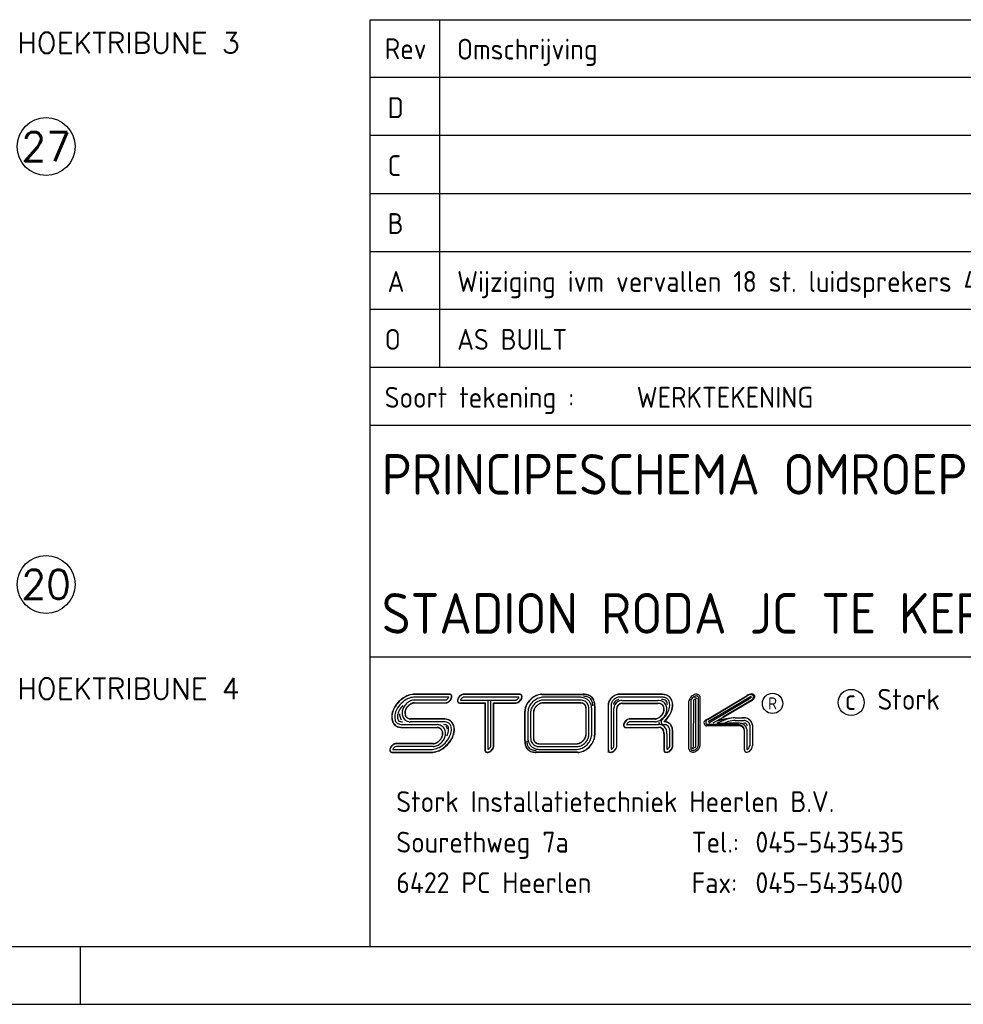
# Model space of a CAD drawing. Extents: x 0 to 1189, y 0 to 841.
# Tile 7 of 12: x 974 to 1055, y 0 to 85. Entities that reach past the tile are written whole.
import ezdxf
from ezdxf.enums import TextEntityAlignment as Align

# ---------------------------------------------------------------- set-up
doc = ezdxf.new("R2010")
doc.units = 0
doc.header["$LTSCALE"] = 25
doc.layers.get('0').update_dxf_attribs({"linetype": 'CONTINUOUS'})
for name, color, linetype in [('E--L$2A-_KADER', 7, 'CONTINUOUS'), ('E--L$4A-_STEMPEL', 3, 'CONTINUOUS'), ('E--L6412_OPROEP24V', 3, 'CONTINUOUS')]:
    doc.layers.add(name, color=color, linetype=linetype)
doc.styles.add('ISO', font='isocp.shx')
doc.styles.get("Standard").update_dxf_attribs({"font": 'isocp2.shx'})
doc.styles.add('VAR', font='ROMANS')

# ---------------------------------------------------------------- blocks, each defined once
blk = doc.blocks.new('STEMPEL')
at = {"layer": 'E--L$4A-_STEMPEL', "color": 3}
for p, q in [((-185, 85), (-5, 85)), ((-185, 5), (-185, 85)), ((-185, 55), (-5, 55)), ((-185, 30), (-5, 30)), ((-178.225, 26.511), (-181.149, 26.511)), ((-178.377, 26.75), (-181.144, 26.75)), ((-178.377, 26.767), (-181.14, 26.767)), ((-178.101, 26.767), (-178.377, 26.767)), ((-178.114, 26.75), (-178.377, 26.75)), ((-178.101, 26.767), (-178.088, 26.761)), ((-172.163, 26.511), (-176.931, 26.511)), ((-172.101, 26.767), (-176.921, 26.767)), ((-172.101, 26.75), (-176.921, 26.75)), ((-170.186, 26.764), (-166.614, 26.764)), ((-170.186, 26.747), (-166.614, 26.747)), ((-166.902, 26.505), (-170.071, 26.505)), ((-159.873, 26.767), (-163.547, 26.767)), ((-159.873, 26.767), (-163.547, 26.767)), ((-159.871, 26.75), (-163.547, 26.75)), ((-159.868, 26.511), (-163.547, 26.511)), ((-156.664, 22.376), (-156.663, 26.476)), ((-156.514, 22.366), (-156.513, 26.486)), ((-155.892, 24.627), (-152.475, 26.66)), ((-155.866, 24.601), (-152.464, 26.624)), ((-155.83, 24.404), (-152.179, 26.575)), ((-181.184, 26.274), (-178.471, 26.274)), ((-181.176, 26.035), (-178.445, 26.035)), ((-181.17, 26.018), (-178.431, 26.018)), ((-181.17, 26.018), (-178.431, 26.018)), ((-177.269, 26.024), (-175.079, 26.024)), ((-177.269, 26.007), (-175.096, 26.007)), ((-177.208, 26.263), (-174.594, 26.263)), ((-175.096, 26.007), (-175.096, 21.929)), ((-175.079, 26.024), (-175.079, 21.929)), ((-174.841, 26.263), (-174.841, 22.012)), ((-174.594, 22.283), (-174.594, 26.263)), ((-174.594, 26.263), (-172.44, 26.263)), ((-174.355, 26.024), (-172.449, 26.024)), ((-174.355, 22.306), (-174.355, 26.024)), ((-174.338, 26.007), (-172.449, 26.007)), ((-174.338, 22.306), (-174.338, 26.007)), ((-174.338, 22.306), (-174.338, 25.865)), ((-174.338, 22.306), (-174.338, 25.865)), ((-166.891, 26.011), (-170.069, 26.011)), ((-166.891, 26.011), (-170.069, 26.011)), ((-166.898, 26.266), (-170.068, 26.266)), ((-166.894, 26.028), (-170.068, 26.028)), ((-166.374, 23.332), (-166.374, 25.514)), ((-166.374, 23.332), (-166.374, 25.514)), ((-166.374, 23.332), (-166.374, 25.514)), ((-166.357, 23.333), (-166.357, 25.514)), ((-166.118, 23.334), (-166.118, 25.516)), ((-165.88, 23.334), (-165.88, 25.516)), ((-165.638, 25.755), (-165.638, 23.227)), ((-165.621, 25.755), (-165.621, 23.227)), ((-164.466, 25.839), (-164.466, 21.978)), ((-164.449, 25.84), (-164.449, 21.978)), ((-164.21, 25.842), (-164.21, 22.012)), ((-163.968, 22.261), (-163.968, 25.529)), ((-163.729, 22.235), (-163.729, 25.53)), ((-163.712, 22.233), (-163.712, 25.531)), ((-163.266, 25.967), (-160.171, 25.967)), ((-163.266, 25.967), (-160.171, 25.967)), ((-163.261, 25.984), (-160.176, 25.984)), ((-163.256, 26.223), (-160.182, 26.223)), ((-157.487, 22.031), (-157.487, 26.191)), ((-157.336, 26.178), (-157.337, 22.045)), ((-157.112, 26.213), (-157.113, 22.285)), ((-156.888, 22.268), (-156.887, 26.235)), ((-152.354, 26.31), (-155.788, 24.262)), ((-152.112, 26.235), (-154.555, 24.78)), ((-152.086, 26.208), (-154.493, 24.775)), ((-171.654, 22.764), (-171.654, 25.318)), ((-171.637, 22.764), (-171.637, 25.318)), ((-171.395, 25.15), (-171.395, 23.023)), ((-171.156, 25.153), (-171.156, 23.02)), ((-170.918, 25.157), (-170.918, 23.016)), ((-170.901, 25.16), (-170.901, 23.013)), ((-154.493, 24.775), (-154.759, 24.616)), ((-153.492, 24.724), (-152.726, 24.724)), ((-153.49, 24.731), (-152.899, 24.731)), ((-182.202, 24.144), (-179.198, 24.144)), ((-182.201, 23.905), (-179.209, 23.905)), ((-182.2, 23.888), (-179.217, 23.888)), ((-178.63, 24.386), (-181.547, 24.386)), ((-178.626, 24.624), (-181.538, 24.624)), ((-178.623, 24.641), (-181.53, 24.641)), ((-162.98, 23.909), (-160.12, 23.909)), ((-162.97, 23.892), (-160.116, 23.892)), ((-162.868, 24.148), (-160.124, 24.148)), ((-160.38, 24.39), (-162.576, 24.39)), ((-162.568, 24.646), (-162.56, 24.645)), ((-160.394, 24.628), (-162.565, 24.628)), ((-160.394, 24.645), (-162.56, 24.645)), ((-160.405, 24.645), (-162.56, 24.645)), ((-160.005, 24.271), (-160.126, 24.271)), ((-155.892, 24.627), (-156.062, 24.526)), ((-153.215, 24.151), (-155.964, 24.152)), ((-153.215, 24.03), (-155.964, 24.03)), ((-154.814, 24.626), (-155.423, 24.262)), ((-154.415, 24.521), (-155.086, 24.263)), ((-155.085, 24.262), (-154.825, 24.262)), ((-154.759, 24.616), (-155.02, 24.452)), ((-154.825, 24.262), (-154.062, 24.262)), ((-153.114, 24.262), (-154.062, 24.262)), ((-153.492, 24.499), (-152.735, 24.499)), ((-152.239, 24.085), (-152.239, 22.354)), ((-152.015, 24.105), (-152.015, 22.33)), ((-152.007, 24.117), (-152.007, 22.327)), ((-159.647, 23.382), (-159.647, 22.009)), ((-159.63, 23.372), (-159.63, 22.008)), ((-159.391, 23.36), (-159.391, 22.013)), ((-159.149, 22.315), (-159.149, 23.534)), ((-158.91, 22.336), (-158.91, 23.525)), ((-158.893, 22.337), (-158.893, 23.52)), ((-152.699, 21.983), (-152.699, 23.515)), ((-152.692, 21.972), (-152.691, 23.604)), ((-152.468, 22.001), (-152.467, 23.612)), ((-179.579, 22.501), (-182.83, 22.501)), ((-179.579, 22.501), (-182.83, 22.501)), ((-179.572, 22.484), (-182.819, 22.484)), ((-179.563, 22.246), (-182.796, 22.246)), ((-170.391, 22.499), (-167.24, 22.499)), ((-170.389, 22.482), (-167.245, 22.482)), ((-170.386, 22.243), (-167.252, 22.243)), ((-183.066, 21.765), (-179.723, 21.765)), ((-183.057, 21.748), (-179.724, 21.748)), ((-183.057, 21.748), (-179.724, 21.748)), ((-183.052, 22.003), (-179.72, 22.003)), ((-167.098, 21.762), (-170.688, 21.762)), ((-167.098, 21.745), (-170.688, 21.745)), ((-170.383, 22.004), (-167.258, 22.004)), ((-164.466, 21.978), (-164.466, 21.748)), ((-152.699, 21.983), (-152.699, 21.927))]:
    blk.add_line(p, q, dxfattribs=at)
at = {"layer": 'E--L$4A-_STEMPEL', "color": 2}
for p, q in [((-179.013, 85), (-179.013, 55)), ((-5, 80), (-185, 80)), ((-5, 75), (-185, 75)), ((-185, 70), (-5, 70)), ((-185, 65), (-5, 65)), ((-185, 60), (-5, 60)), ((-185, 50), (-5, 50))]:
    blk.add_line(p, q, dxfattribs=at)
blk.add_circle((-150.271, 25.977), 0.875, dxfattribs=at)
at = {"layer": 'E--L$4A-_STEMPEL', "color": 3}
blk.add_circle((-143.488, 26.06), 1.128, dxfattribs=at)
for centre, radius, start, end in [((-180.802, 24.424), 2.431, 118.6539, 135), ((-180.802, 24.424), 2.414, 118.6539, 135), ((-181.116, 24.999), 1.776, 99.69866, 118.6539), ((-181.116, 24.999), 1.759, 99.69866, 118.6539), ((-181.116, 24.999), 1.521, 99.69866, 118.6539), ((-181.198, 25.479), 1.288, 87.67122, 99.69866), ((-181.198, 25.479), 1.271, 87.52978, 99.69866), ((-181.198, 25.479), 1.033, 87.25914, 99.69866), ((-178.637, 26.69), 0.451, 298.6539, 315), ((-178.637, 26.69), 0.451, 315, 331.3461), ((-178.448, 26.587), 0.235, 331.3461, 341.20872), ((-178.637, 26.69), 0.69, 315, 331.3461), ((-178.637, 26.69), 0.707, 315, 331.3461), ((-178.637, 26.69), 0.707, 315, 331.3461), ((-178.171, 26.442), 0.313, 75.32703, 79.47301), ((-178.13, 26.601), 0.148, 45, 75.32703), ((-178.13, 26.601), 0.165, 45, 75.32703), ((-178.13, 26.601), 0.165, 45, 75.32703), ((-178.13, 26.601), 0.165, 45, 75.32703), ((-178.448, 26.587), 0.474, 331.3461, 350.30134), ((-178.13, 26.601), 0.148, 14.67297, 45), ((-178.448, 26.587), 0.491, 331.3461, 350.30134), ((-178.448, 26.587), 0.491, 331.3461, 350.30134), ((-178.13, 26.601), 0.165, 14.67297, 45), ((-178.289, 26.56), 0.313, 350.30134, 14.67297), ((-178.289, 26.56), 0.33, 350.30134, 14.67297), ((-176.984, 26.192), 0.491, 151.3461, 170.30134), ((-176.984, 26.192), 0.474, 151.3461, 170.30134), ((-176.794, 26.088), 0.707, 135, 151.3461), ((-176.794, 26.088), 0.69, 135, 151.3461), ((-176.794, 26.088), 0.707, 118.6539, 135), ((-176.794, 26.088), 0.69, 118.6539, 135), ((-176.794, 26.088), 0.451, 135, 151.3461), ((-176.898, 26.278), 0.491, 99.69866, 118.6539), ((-176.898, 26.278), 0.474, 99.69866, 118.6539), ((-176.794, 26.088), 0.451, 118.6539, 135), ((-176.898, 26.278), 0.235, 98.04844, 118.6539), ((-176.925, 26.437), 0.33, 89.53264, 99.69866), ((-176.925, 26.437), 0.313, 89.53264, 99.69866), ((-172.576, 26.685), 0.451, 298.6539, 315), ((-172.576, 26.685), 0.451, 315, 331.3461), ((-172.387, 26.582), 0.235, 331.3461, 342.53378), ((-172.111, 26.437), 0.33, 75.32703, 91.16503), ((-172.111, 26.437), 0.313, 75.32703, 91.16503), ((-172.576, 26.685), 0.69, 315, 331.3461), ((-172.069, 26.596), 0.148, 45, 75.32703), ((-172.069, 26.596), 0.165, 45, 75.32703), ((-172.387, 26.582), 0.474, 331.3461, 350.30134), ((-172.069, 26.596), 0.148, 14.67297, 45), ((-172.387, 26.582), 0.491, 331.3461, 350.30134), ((-172.069, 26.596), 0.165, 14.67297, 45), ((-172.228, 26.554), 0.313, 350.30134, 14.67297), ((-172.228, 26.554), 0.33, 350.30134, 14.67297), ((-169.903, 25.014), 1.817, 118.6539, 135), ((-169.903, 25.014), 1.8, 118.6539, 135), ((-169.939, 25.048), 1.485, 118.6539, 135), ((-170.142, 25.451), 1.318, 99.69866, 118.6539), ((-170.142, 25.451), 1.301, 99.69866, 118.6539), ((-170.042, 25.238), 1.269, 99.69866, 118.6539), ((-170.205, 25.817), 0.947, 89.02757, 99.69866), ((-170.205, 25.817), 0.93, 89.02757, 99.69866), ((-170.069, 25.397), 1.108, 90.06648, 99.69866), ((-166.87, 25.397), 1.108, 75.32703, 91.62801), ((-166.568, 25.455), 1.31, 75.32703, 91.81866), ((-166.568, 25.455), 1.293, 75.32703, 91.81866), ((-166.568, 25.455), 1.134, 75.32703, 91.81866), ((-166.829, 25.556), 0.944, 45, 75.32703), ((-166.439, 25.945), 0.627, 45, 75.32703), ((-166.439, 25.945), 0.786, 45, 75.32703), ((-166.439, 25.945), 0.804, 45, 75.32703), ((-166.439, 25.945), 0.627, 14.67297, 45), ((-166.439, 25.945), 0.786, 14.67297, 45), ((-166.439, 25.945), 0.804, 14.67297, 45), ((-163.346, 25.647), 1.164, 135, 151.3461), ((-163.346, 25.647), 1.147, 135, 151.3461), ((-163.346, 25.647), 1.164, 118.6539, 135), ((-163.346, 25.647), 1.147, 118.6539, 135), ((-163.346, 25.647), 0.908, 118.6539, 135), ((-163.505, 25.939), 0.832, 99.69866, 118.6539), ((-163.505, 25.939), 0.832, 99.69866, 118.6539), ((-163.505, 25.939), 0.832, 99.69866, 118.6539), ((-163.505, 25.939), 0.815, 99.69866, 118.6539), ((-163.505, 25.939), 0.576, 99.69866, 118.6539), ((-163.547, 26.183), 0.584, 89.99579, 99.69866), ((-163.547, 26.183), 0.567, 89.99579, 99.69866), ((-163.547, 26.183), 0.328, 89.99579, 99.69866), ((-159.842, 25.457), 1.293, 75.32703, 91.29914), ((-159.842, 25.457), 1.31, 75.32703, 91.2259), ((-159.842, 25.457), 1.054, 75.32703, 91.43868), ((-159.713, 25.947), 0.548, 45, 75.32703), ((-159.713, 25.947), 0.786, 45, 75.32703), ((-159.713, 25.947), 0.804, 45, 75.32703), ((-159.713, 25.947), 0.786, 14.67297, 45), ((-159.713, 25.947), 0.804, 14.67297, 45), ((-156.899, 26.093), 0.595, 151.33037, 170.28561), ((-156.721, 25.995), 0.798, 134.98427, 151.33037), ((-156.721, 25.995), 0.649, 134.98427, 151.33037), ((-156.721, 25.995), 0.798, 118.63817, 134.98427), ((-156.721, 25.995), 0.649, 118.63817, 134.98427), ((-156.818, 26.174), 0.595, 99.68293, 118.63817), ((-156.818, 26.174), 0.446, 99.68293, 118.63817), ((-156.999, 26.213), 0.263, 28.08448, 88.08648), ((-156.843, 26.323), 0.444, 75.3113, 99.68293), ((-156.843, 26.323), 0.294, 75.3113, 99.68293), ((-156.804, 26.473), 0.139, 44.98427, 75.3113), ((-156.804, 26.473), 0.289, 44.98427, 75.3113), ((-156.804, 26.473), 0.139, 14.65724, 44.98427), ((-156.954, 26.433), 0.294, 8.35323, 14.65724), ((-156.804, 26.473), 0.289, 14.65724, 44.98427), ((-156.954, 26.433), 0.444, 6.796, 14.65724), ((-151.993, 25.896), 0.903, 95.88102, 122.26119), ((-151.252, 24.307), 2.615, 111.81993, 117.61738), ((-153.598, 28.051), 2.135, 306.8654, 314.46239), ((-152.129, 26.505), 0.249, 16.457, 112.4088), ((-152.152, 26.534), 0.0494, 351.7652, 124.07168), ((-152.052, 26.547), 0.249, 354.33678, 97.85954), ((-152.417, 26.788), 0.668, 299.7592, 336.80044), ((-152.508, 26.748), 0.649, 314.98427, 331.33037), ((-152.33, 26.651), 0.446, 331.33037, 350.28561), ((-181.377, 24.738), 1.776, 151.3461, 170.30134), ((-181.377, 24.738), 1.759, 151.3461, 170.30134), ((-180.802, 24.424), 2.431, 135, 151.3461), ((-180.802, 24.424), 2.414, 135, 151.3461), ((-180.802, 24.424), 2.176, 135, 151.3461), ((-180.802, 24.424), 1.937, 135, 151.3461), ((-180.802, 24.424), 2.176, 118.6539, 135), ((-181.191, 25.125), 1.063, 151.3461, 170.30134), ((-180.991, 25.016), 1.29, 135, 151.3461), ((-181.191, 25.125), 0.824, 151.3461, 170.30134), ((-181.191, 25.125), 0.807, 151.3461, 170.30134), ((-180.991, 25.016), 1.051, 135, 151.3461), ((-180.991, 25.016), 1.29, 118.6539, 135), ((-180.991, 25.016), 1.034, 135, 151.3461), ((-180.991, 25.016), 1.051, 118.6539, 135), ((-180.991, 25.016), 1.034, 118.6539, 135), ((-181.1, 25.215), 1.063, 99.69866, 118.6539), ((-181.1, 25.215), 0.824, 99.69866, 118.6539), ((-181.1, 25.215), 0.807, 99.69866, 118.6539), ((-181.129, 25.382), 0.894, 93.55078, 99.69866), ((-181.129, 25.382), 0.655, 94.14769, 99.69866), ((-181.129, 25.382), 0.638, 94.7671, 99.69866), ((-178.534, 26.501), 0.235, 285.40422, 298.6539), ((-178.534, 26.501), 0.491, 279.69866, 298.6539), ((-178.534, 26.501), 0.474, 280.83536, 298.6539), ((-178.637, 26.69), 0.69, 298.6539, 315), ((-178.637, 26.69), 0.707, 298.6539, 315), ((-178.637, 26.69), 0.707, 298.6539, 315), ((-177.143, 26.219), 0.33, 170.30134, 194.67297), ((-177.302, 26.178), 0.165, 194.67297, 225), ((-177.143, 26.219), 0.313, 170.30134, 194.67297), ((-177.302, 26.178), 0.148, 194.67297, 225), ((-177.302, 26.178), 0.165, 225, 255.32703), ((-177.302, 26.178), 0.148, 225, 255.32703), ((-177.26, 26.337), 0.33, 255.32703, 268.87084), ((-177.26, 26.337), 0.313, 255.32703, 268.87084), ((-176.984, 26.192), 0.235, 151.3461, 162.53529), ((-172.446, 26.337), 0.313, 269.63102, 279.69866), ((-172.446, 26.337), 0.33, 269.63102, 279.69866), ((-172.473, 26.496), 0.235, 278.03814, 298.6539), ((-172.473, 26.496), 0.474, 279.69866, 298.6539), ((-172.473, 26.496), 0.491, 279.69866, 298.6539), ((-172.473, 26.496), 0.491, 279.69866, 298.6539), ((-172.576, 26.685), 0.69, 298.6539, 315), ((-172.576, 26.685), 0.707, 298.6539, 315), ((-172.576, 26.685), 0.707, 315, 331.3461), ((-170.341, 25.253), 1.318, 151.3461, 170.30134), ((-170.341, 25.253), 1.301, 151.3461, 170.30134), ((-169.903, 25.014), 1.817, 135, 151.3461), ((-169.903, 25.014), 1.8, 135, 151.3461), ((-170.128, 25.152), 1.269, 151.3461, 170.30134), ((-169.939, 25.048), 1.485, 135, 151.3461), ((-170.128, 25.152), 1.031, 151.3461, 170.30134), ((-169.939, 25.048), 1.247, 135, 151.3461), ((-170.128, 25.152), 0.792, 151.3461, 170.30134), ((-170.128, 25.152), 0.775, 151.3461, 170.30134), ((-169.939, 25.048), 1.008, 135, 151.3461), ((-169.939, 25.048), 1.247, 118.6539, 135), ((-169.939, 25.048), 0.991, 135, 151.3461), ((-169.939, 25.048), 1.008, 118.6539, 135), ((-169.939, 25.048), 0.991, 118.6539, 135), ((-170.042, 25.238), 1.031, 99.69866, 118.6539), ((-170.042, 25.238), 0.792, 99.69866, 118.6539), ((-170.042, 25.238), 0.775, 99.69866, 118.6539), ((-170.042, 25.238), 0.775, 99.69866, 118.6539), ((-170.069, 25.397), 0.87, 89.92495, 99.69866), ((-170.069, 25.397), 0.631, 89.91189, 99.69866), ((-170.069, 25.397), 0.614, 89.89812, 99.69866), ((-166.87, 25.397), 0.87, 75.32703, 91.83787), ((-166.87, 25.397), 0.614, 75.32703, 92.495), ((-166.87, 25.397), 0.631, 75.32703, 92.15763), ((-166.829, 25.556), 0.449, 45, 75.32703), ((-166.829, 25.556), 0.466, 45, 75.32703), ((-166.829, 25.556), 0.705, 45, 75.32703), ((-166.829, 25.556), 0.449, 14.67297, 45), ((-166.829, 25.556), 0.466, 14.67297, 45), ((-166.988, 25.515), 0.614, 359.92412, 14.67297), ((-166.988, 25.515), 0.631, 359.93438, 14.67297), ((-166.829, 25.556), 0.705, 14.67297, 45), ((-166.829, 25.556), 0.944, 14.67297, 45), ((-166.988, 25.515), 0.87, 0.0559, 14.67297), ((-166.988, 25.515), 1.108, 0.04952, 14.67297), ((-166.929, 25.817), 1.134, 357.58729, 14.67297), ((-166.929, 25.817), 1.293, 357.58729, 14.67297), ((-166.929, 25.817), 1.31, 357.58729, 14.67297), ((-163.882, 25.848), 0.584, 170.30134, 180.7062), ((-163.638, 25.806), 0.832, 151.3461, 170.30134), ((-163.882, 25.848), 0.567, 170.30134, 180.79916), ((-163.638, 25.806), 0.815, 151.3461, 170.30134), ((-163.882, 25.848), 0.328, 170.30134, 181.05021), ((-163.638, 25.806), 0.576, 151.3461, 170.30134), ((-163.346, 25.647), 0.908, 135, 151.3461), ((-163.638, 25.806), 0.377, 151.3461, 170.30134), ((-163.346, 25.647), 0.71, 135, 151.3461), ((-163.37, 25.534), 0.597, 170.30134, 180.42442), ((-163.303, 25.522), 0.665, 151.3461, 170.30134), ((-163.223, 25.478), 0.757, 135, 151.3461), ((-163.346, 25.647), 0.71, 118.6539, 135), ((-163.223, 25.478), 0.757, 118.6539, 135), ((-163.37, 25.534), 0.359, 170.30134, 180.54769), ((-163.303, 25.522), 0.427, 151.3461, 170.30134), ((-163.37, 25.534), 0.342, 170.30134, 180.73416), ((-163.303, 25.522), 0.41, 151.3461, 170.30134), ((-163.303, 25.522), 0.41, 151.3461, 170.30134), ((-163.303, 25.522), 0.41, 151.3461, 170.30134), ((-163.505, 25.939), 0.377, 99.69866, 118.6539), ((-163.223, 25.478), 0.518, 135, 151.3461), ((-163.223, 25.478), 0.501, 135, 151.3461), ((-163.223, 25.478), 0.518, 118.6539, 135), ((-163.267, 25.559), 0.665, 99.69866, 118.6539), ((-163.223, 25.478), 0.501, 118.6539, 135), ((-163.267, 25.559), 0.427, 99.69866, 118.6539), ((-163.267, 25.559), 0.41, 99.69866, 118.6539), ((-163.278, 25.626), 0.597, 87.89225, 99.69866), ((-163.278, 25.626), 0.359, 87.28001, 99.69866), ((-163.278, 25.626), 0.342, 86.35368, 99.69866), ((-160.14, 25.354), 0.87, 75.32703, 92.76113), ((-160.14, 25.354), 0.614, 75.32703, 93.74854), ((-160.14, 25.354), 0.631, 75.32703, 93.24158), ((-160.099, 25.513), 0.449, 45, 75.32703), ((-160.099, 25.513), 0.466, 45, 75.32703), ((-160.099, 25.513), 0.705, 45, 75.32703), ((-159.842, 25.457), 0.855, 75.32703, 91.43868), ((-160.099, 25.513), 0.449, 14.67297, 45), ((-160.099, 25.513), 0.466, 14.67297, 45), ((-160.258, 25.472), 0.614, 350.30134, 14.67297), ((-160.258, 25.472), 0.631, 350.30134, 14.67297), ((-159.713, 25.947), 0.349, 45, 75.32703), ((-160.099, 25.513), 0.705, 14.67297, 45), ((-159.713, 25.947), 0.349, 14.67297, 45), ((-160.258, 25.472), 0.87, 350.30134, 14.67297), ((-160.203, 25.819), 0.855, 2.26178, 14.67297), ((-160.691, 25.902), 1.549, 331.3461, 350.30134), ((-159.713, 25.947), 0.548, 14.67297, 45), ((-160.203, 25.819), 1.054, 350.30134, 14.67297), ((-160.691, 25.902), 1.788, 331.3461, 350.30134), ((-160.691, 25.902), 1.805, 331.3461, 350.30134), ((-160.203, 25.819), 1.293, 350.30134, 14.67297), ((-160.203, 25.819), 1.31, 350.30134, 14.67297), ((-157.045, 26.13), 0.447, 170.28561, 170.56323), ((-157.048, 26.118), 0.444, 170.28561, 170.56323), ((-156.899, 26.093), 0.446, 151.33037, 169.00898), ((-156.999, 26.213), 0.113, 11.34471, 179.98537), ((-152.644, 26.669), 0.462, 308.94873, 314.98427), ((-152.508, 26.748), 0.649, 307.6729, 314.98427), ((-181.858, 24.82), 1.288, 170.30134, 194.67297), ((-181.858, 24.82), 1.271, 170.30134, 194.67297), ((-181.858, 24.82), 1.033, 170.30134, 194.67297), ((-181.377, 24.738), 1.521, 151.3461, 170.30134), ((-181.858, 24.82), 0.794, 170.30134, 194.67297), ((-181.377, 24.738), 1.282, 151.3461, 170.30134), ((-181.357, 25.153), 1.132, 184.35547, 194.67297), ((-181.525, 25.11), 0.959, 194.67297, 214.50994), ((-181.357, 25.153), 0.894, 170.30134, 194.67297), ((-181.525, 25.11), 0.721, 194.67297, 225), ((-181.357, 25.153), 0.655, 170.30134, 194.67297), ((-181.357, 25.153), 0.638, 170.30134, 194.67297), ((-181.525, 25.11), 0.482, 194.67297, 225), ((-181.525, 25.11), 0.465, 194.67297, 225), ((-181.525, 25.11), 0.465, 194.67297, 225), ((-181.525, 25.11), 0.482, 225, 255.32703), ((-181.525, 25.11), 0.465, 225, 255.32703), ((-181.525, 25.11), 0.465, 225, 255.32703), ((-181.525, 25.11), 0.465, 225, 255.32703), ((-181.481, 25.277), 0.638, 255.32703, 264.27988), ((-181.481, 25.277), 0.638, 255.32703, 264.27988), ((-181.481, 25.277), 0.638, 255.32703, 264.27988), ((-181.481, 25.277), 0.638, 255.32703, 264.27988), ((-170.707, 25.315), 0.947, 170.30134, 180.12841), ((-170.707, 25.315), 0.93, 170.30134, 180.12841), ((-170.287, 25.179), 1.108, 170.30134, 181.52323), ((-170.287, 25.179), 0.87, 170.30134, 181.71959), ((-170.287, 25.179), 0.631, 170.30134, 182.01876), ((-170.287, 25.179), 0.614, 170.30134, 182.33441), ((-160.502, 25.413), 0.775, 278.01793, 298.6539), ((-160.502, 25.413), 0.775, 279.69866, 298.6539), ((-160.502, 25.413), 0.775, 279.69866, 298.6539), ((-160.502, 25.413), 0.792, 279.69866, 298.6539), ((-160.606, 25.602), 0.991, 298.6539, 315), ((-160.606, 25.602), 1.008, 298.6539, 315), ((-160.606, 25.602), 1.247, 298.6539, 315), ((-160.606, 25.602), 0.991, 315, 331.3461), ((-160.606, 25.602), 1.008, 315, 331.3461), ((-161.275, 26.221), 2.215, 311.28215, 331.3461), ((-160.416, 25.499), 0.775, 331.3461, 350.30134), ((-160.606, 25.602), 1.247, 315, 331.3461), ((-160.416, 25.499), 0.792, 331.3461, 350.30134), ((-161.275, 26.221), 2.453, 311.28215, 331.3461), ((-161.275, 26.221), 2.47, 312.42506, 331.3461), ((-160.416, 25.499), 1.031, 331.3461, 350.30134), ((-153.338, 19.568), 5.165, 91.68722, 109.00792), ((-153.492, 22.447), 2.277, 89.98427, 106.42703), ((-152.81, 23.597), 1.138, 75.3113, 93.97938), ((-152.81, 23.597), 1.13, 75.3113, 85.73276), ((-152.697, 24.029), 0.684, 44.98427, 75.3113), ((-152.697, 24.029), 0.691, 44.98427, 75.3113), ((-182.341, 24.694), 0.789, 194.67297, 225), ((-182.341, 24.694), 0.772, 194.67297, 225), ((-182.341, 24.694), 0.789, 225, 255.32703), ((-182.341, 24.694), 0.772, 225, 255.32703), ((-182.341, 24.694), 0.534, 194.67297, 225), ((-182.341, 24.694), 0.534, 225, 255.32703), ((-182.341, 24.694), 0.295, 194.67297, 225), ((-182.341, 24.694), 0.295, 225, 255.32703), ((-182.214, 25.176), 1.288, 255.32703, 270.56575), ((-182.214, 25.176), 1.271, 255.32703, 270.60011), ((-182.214, 25.176), 1.033, 255.32703, 270.66584), ((-182.214, 25.176), 0.794, 255.32703, 270.66584), ((-181.525, 25.11), 0.721, 225, 255.32703), ((-181.481, 25.277), 0.894, 255.32703, 265.73961), ((-181.481, 25.277), 0.655, 255.32703, 265.02327), ((-179.271, 23.248), 0.66, 75.32703, 84.62076), ((-179.271, 23.248), 0.643, 75.32703, 83.82451), ((-179.271, 23.248), 0.899, 75.32703, 85.39051), ((-179.226, 23.417), 0.468, 45, 75.32703), ((-179.226, 23.417), 0.485, 45, 75.32703), ((-179.226, 23.417), 0.724, 45, 75.32703), ((-179.226, 23.417), 0.724, 14.67297, 45), ((-178.674, 23.347), 0.801, 75.32703, 87.61039), ((-178.674, 23.347), 1.039, 75.32703, 87.61039), ((-178.674, 23.347), 1.295, 75.32703, 87.96779), ((-178.674, 23.347), 1.278, 75.32703, 87.84501), ((-178.547, 23.832), 0.3, 45, 75.32703), ((-179.226, 23.417), 0.963, 20.93602, 38.09991), ((-178.547, 23.832), 0.538, 45, 75.32703), ((-178.547, 23.832), 0.777, 45, 75.32703), ((-178.547, 23.832), 0.794, 45, 75.32703), ((-178.547, 23.832), 0.3, 14.67297, 45), ((-179.032, 23.705), 0.801, 350.30134, 14.67297), ((-178.547, 23.832), 0.538, 14.67297, 45), ((-179.032, 23.705), 1.039, 350.30134, 14.67297), ((-178.547, 23.832), 0.777, 14.67297, 45), ((-178.547, 23.832), 0.794, 14.67297, 45), ((-179.032, 23.705), 1.278, 350.30134, 14.67297), ((-179.032, 23.705), 1.295, 350.30134, 14.67297), ((-162.804, 24.099), 0.33, 170.30134, 194.67297), ((-162.646, 24.072), 0.491, 151.3461, 170.30134), ((-162.963, 24.057), 0.165, 194.67297, 225), ((-162.804, 24.099), 0.313, 170.30134, 194.67297), ((-162.646, 24.072), 0.474, 151.3461, 170.30134), ((-162.963, 24.057), 0.148, 194.67297, 225), ((-162.963, 24.057), 0.165, 225, 267.65598), ((-162.456, 23.968), 0.707, 135, 151.3461), ((-162.963, 24.057), 0.148, 225, 255.32703), ((-162.456, 23.968), 0.69, 135, 151.3461), ((-162.922, 24.216), 0.313, 255.32703, 259.23376), ((-162.456, 23.968), 0.707, 118.6539, 135), ((-162.456, 23.968), 0.69, 118.6539, 135), ((-162.646, 24.072), 0.235, 151.3461, 161.14656), ((-162.456, 23.968), 0.451, 135, 151.3461), ((-162.559, 24.158), 0.491, 99.69866, 118.6539), ((-162.559, 24.158), 0.474, 99.69866, 118.6539), ((-162.456, 23.968), 0.451, 118.6539, 135), ((-162.559, 24.158), 0.235, 99.69866, 118.6539), ((-162.587, 24.316), 0.33, 86.7095, 99.69866), ((-162.587, 24.316), 0.313, 85.95819, 99.69866), ((-162.587, 24.316), 0.0742, 81.69449, 99.69866), ((-160.475, 25.254), 0.631, 277.41359, 279.69866), ((-160.475, 25.254), 0.614, 278.57465, 279.69866), ((-160.475, 25.254), 0.614, 278.57465, 279.69866), ((-160.475, 25.254), 0.614, 278.57465, 279.69866), ((-160.475, 25.254), 0.87, 276.3138, 279.69866), ((-160.502, 25.413), 1.031, 279.69866, 298.6539), ((-160.099, 23.333), 0.815, 75.32703, 91.74333), ((-160.099, 23.333), 0.56, 75.32703, 92.43622), ((-160.099, 23.333), 0.577, 75.32703, 92.07298), ((-160.062, 23.474), 0.414, 45, 75.32703), ((-160.062, 23.474), 0.431, 45, 75.32703), ((-159.657, 24.378), 0.239, 131.28215, 275.66046), ((-160.062, 23.474), 0.67, 45, 75.32703), ((-159.591, 23.712), 0.668, 45, 95.66046), ((-159.591, 23.712), 0.43, 45, 95.66046), ((-159.591, 23.712), 0.685, 45, 91.50215), ((-160.062, 23.474), 0.67, 14.67297, 45), ((-159.591, 23.712), 0.685, 45, 70.61613), ((-159.591, 23.712), 0.685, 45, 70.61613), ((-159.591, 23.712), 0.43, 14.67297, 45), ((-160.019, 23.6), 0.873, 355.64674, 14.67297), ((-159.591, 23.712), 0.668, 14.67297, 45), ((-159.591, 23.712), 0.685, 14.67297, 45), ((-160.019, 23.6), 1.111, 356.14249, 14.67297), ((-160.019, 23.6), 1.128, 356.39217, 14.67297), ((-155.926, 24.295), 0.268, 120.54482, 266.07982), ((-155.75, 24.34), 0.285, 113.96212, 221.28994), ((-153.665, 23.032), 1.667, 106.42703, 116.74036), ((-153.388, 22.113), 2.402, 106.56232, 114.55271), ((-153.492, 22.447), 2.052, 89.98427, 106.42703), ((-153.172, 23.446), 0.586, 75.3113, 95.55215), ((-153.263, 23.581), 0.572, 2.30414, 85.23421), ((-153.172, 23.446), 0.818, 75.3113, 85.88344), ((-153.133, 23.596), 0.431, 44.98427, 75.3113), ((-153.133, 23.596), 0.663, 44.98427, 75.3113), ((-153.133, 23.596), 0.431, 14.65724, 44.98427), ((-152.81, 23.597), 0.681, 75.3113, 85.23475), ((-152.81, 23.597), 0.906, 75.3113, 85.23475), ((-153.133, 23.596), 0.663, 14.65724, 44.98427), ((-152.697, 24.029), 0.235, 44.98427, 75.3113), ((-152.697, 24.029), 0.459, 44.98427, 75.3113), ((-152.697, 24.029), 0.235, 14.65724, 44.98427), ((-153.129, 23.916), 0.681, 10.76001, 14.65724), ((-152.697, 24.029), 0.459, 14.65724, 44.98427), ((-153.129, 23.916), 0.906, 10.76001, 14.65724), ((-152.697, 24.029), 0.684, 14.65724, 44.98427), ((-152.697, 24.029), 0.691, 14.65724, 44.98427), ((-153.129, 23.916), 1.13, 9.04525, 14.65724), ((-153.129, 23.916), 1.138, 9.04525, 14.65724), ((-179.765, 23.512), 1.043, 315, 331.3461), ((-179.765, 23.512), 1.06, 315, 331.3461), ((-179.226, 23.417), 0.468, 14.67297, 45), ((-179.226, 23.417), 0.485, 14.67297, 45), ((-179.564, 23.402), 0.814, 331.3461, 350.30134), ((-179.564, 23.402), 0.831, 331.3461, 350.30134), ((-179.395, 23.373), 0.643, 350.30134, 14.67297), ((-179.395, 23.373), 0.66, 350.30134, 14.67297), ((-179.564, 23.402), 1.069, 331.3461, 350.30134), ((-180.093, 24.103), 2.188, 315, 331.3461), ((-179.395, 23.373), 0.899, 350.30134, 14.67297), ((-179.515, 23.788), 1.291, 331.3461, 350.30134), ((-179.515, 23.788), 1.53, 331.3461, 350.30134), ((-179.515, 23.788), 1.768, 331.3461, 350.30134), ((-179.515, 23.788), 1.785, 331.3461, 350.30134), ((-170.287, 22.995), 1.108, 178.55038, 194.67297), ((-170.287, 22.995), 0.87, 178.36351, 194.67297), ((-170.287, 22.995), 0.631, 178.0788, 194.67297), ((-170.287, 22.995), 0.614, 177.7784, 194.67297), ((-167.336, 23.46), 0.991, 315, 331.3461), ((-167.336, 23.46), 1.008, 315, 331.3461), ((-167.147, 23.356), 0.775, 331.3461, 350.30134), ((-167.147, 23.356), 0.792, 331.3461, 350.30134), ((-166.988, 23.329), 0.614, 350.30134, 0.40749), ((-166.988, 23.329), 0.631, 350.30134, 0.3524), ((-167.147, 23.356), 1.031, 331.3461, 350.30134), ((-166.988, 23.329), 0.87, 350.30134, 0.30018), ((-167.147, 23.356), 1.269, 331.3461, 350.30134), ((-166.988, 23.329), 1.108, 350.30134, 0.2659), ((-166.933, 23.256), 1.301, 331.3461, 350.30134), ((-166.933, 23.256), 1.318, 331.3461, 350.30134), ((-166.567, 23.194), 0.93, 350.30134, 1.7252), ((-166.567, 23.194), 0.947, 350.30134, 1.7252), ((-160.062, 23.474), 0.414, 14.67297, 45), ((-160.062, 23.474), 0.431, 14.67297, 45), ((-160.203, 23.437), 0.56, 352.45138, 14.67297), ((-160.203, 23.437), 0.577, 353.57802, 14.67297), ((-160.203, 23.437), 0.815, 354.60002, 14.67297), ((-153.283, 23.556), 0.586, 354.62032, 14.65724), ((-153.283, 23.556), 0.593, 4.59321, 14.65724), ((-153.283, 23.556), 0.818, 3.90761, 14.65724), ((-182.828, 21.931), 0.491, 151.3461, 170.30134), ((-182.828, 21.931), 0.474, 151.3461, 170.30134), ((-182.638, 21.827), 0.707, 135, 151.3461), ((-182.638, 21.827), 0.69, 135, 151.3461), ((-182.638, 21.827), 0.707, 118.6539, 135), ((-182.638, 21.827), 0.69, 118.6539, 135), ((-182.638, 21.827), 0.451, 135, 151.3461), ((-182.742, 22.017), 0.491, 99.69866, 118.6539), ((-182.742, 22.017), 0.474, 99.69866, 118.6539), ((-182.638, 21.827), 0.451, 118.6539, 135), ((-182.742, 22.017), 0.235, 103.23065, 118.6539), ((-182.769, 22.175), 0.313, 99.10395, 99.69866), ((-179.626, 23.142), 0.66, 274.68547, 279.69866), ((-179.626, 23.142), 0.643, 275.37887, 279.69866), ((-179.626, 23.142), 0.643, 275.37887, 279.69866), ((-179.626, 23.142), 0.643, 275.37887, 279.69866), ((-179.626, 23.142), 0.899, 274.01509, 279.69866), ((-179.777, 23.526), 1.53, 279.69866, 298.6539), ((-179.655, 23.31), 0.814, 279.69866, 298.6539), ((-179.655, 23.31), 0.831, 279.69866, 298.6539), ((-179.655, 23.31), 1.069, 279.69866, 298.6539), ((-179.765, 23.512), 1.043, 298.6539, 315), ((-179.765, 23.512), 1.06, 298.6539, 315), ((-179.765, 23.512), 1.299, 298.6539, 315), ((-180.093, 24.103), 2.188, 298.6539, 315), ((-180.093, 24.103), 2.427, 298.6539, 315), ((-180.093, 24.103), 2.444, 298.6539, 315), ((-180.093, 24.103), 2.444, 298.6539, 315), ((-179.765, 23.512), 1.299, 315, 331.3461), ((-180.093, 24.103), 2.427, 315, 331.3461), ((-180.093, 24.103), 2.444, 315, 331.3461), ((-175.016, 22.426), 0.451, 298.6539, 315), ((-175.016, 22.426), 0.451, 315, 331.3461), ((-174.826, 22.322), 0.235, 331.3461, 350.30134), ((-174.826, 22.322), 0.474, 331.3461, 350.30134), ((-174.826, 22.322), 0.491, 331.3461, 350.30134), ((-174.668, 22.295), 0.313, 350.30134, 1.38807), ((-174.668, 22.295), 0.33, 350.30134, 1.38807), ((-174.668, 22.295), 0.33, 350.30134, 1.38807), ((-170.346, 22.693), 1.31, 177.20069, 194.67297), ((-170.346, 22.693), 1.293, 177.20069, 194.67297), ((-170.836, 22.565), 0.804, 194.67297, 225), ((-170.836, 22.565), 0.786, 194.67297, 225), ((-170.346, 22.693), 1.134, 177.20069, 194.67297), ((-170.836, 22.565), 0.627, 194.67297, 225), ((-170.446, 22.953), 0.944, 194.67297, 225), ((-170.836, 22.565), 0.627, 225, 255.32703), ((-170.446, 22.953), 0.705, 194.67297, 225), ((-170.446, 22.953), 0.944, 225, 255.32703), ((-170.446, 22.953), 0.705, 225, 255.32703), ((-170.446, 22.953), 0.466, 194.67297, 225), ((-170.446, 22.953), 0.449, 194.67297, 225), ((-170.446, 22.953), 0.466, 225, 255.32703), ((-170.446, 22.953), 0.449, 225, 255.32703), ((-170.404, 23.112), 0.87, 255.32703, 271.22393), ((-170.404, 23.112), 0.631, 255.32703, 271.43686), ((-170.404, 23.112), 0.614, 255.32703, 271.66152), ((-167.206, 23.111), 0.87, 266.95545, 279.69866), ((-167.206, 23.111), 0.614, 265.86661, 279.69866), ((-167.206, 23.111), 0.631, 266.42565, 279.69866), ((-167.233, 23.27), 0.775, 279.69866, 298.6539), ((-167.233, 23.27), 0.792, 279.69866, 298.6539), ((-167.233, 23.27), 1.031, 279.69866, 298.6539), ((-167.233, 23.27), 1.269, 279.69866, 298.6539), ((-167.336, 23.46), 0.991, 298.6539, 315), ((-167.336, 23.46), 1.008, 298.6539, 315), ((-167.336, 23.46), 1.247, 298.6539, 315), ((-167.336, 23.46), 1.485, 298.6539, 315), ((-167.371, 23.496), 1.8, 298.6539, 315), ((-167.371, 23.496), 1.817, 298.6539, 315), ((-167.336, 23.46), 1.247, 315, 331.3461), ((-167.336, 23.46), 1.485, 315, 331.3461), ((-167.371, 23.496), 1.8, 315, 331.3461), ((-167.371, 23.496), 1.817, 315, 331.3461), ((-164.385, 22.426), 0.451, 298.6539, 315), ((-164.385, 22.426), 0.451, 315, 331.3461), ((-164.195, 22.322), 0.235, 331.3461, 344.94303), ((-164.195, 22.322), 0.474, 331.3461, 349.40818), ((-164.195, 22.322), 0.491, 331.3461, 349.59425), ((-159.569, 22.426), 0.451, 298.6539, 315), ((-159.569, 22.426), 0.451, 315, 331.3461), ((-159.379, 22.322), 0.235, 331.3461, 350.30134), ((-159.221, 22.295), 0.0742, 350.30134, 15.3218), ((-159.379, 22.322), 0.474, 331.3461, 350.30134), ((-159.379, 22.322), 0.491, 331.3461, 350.30134), ((-159.221, 22.295), 0.313, 350.30134, 7.44425), ((-159.221, 22.295), 0.33, 350.30134, 7.24909), ((-157, 22.29), 0.263, 209.30315, 248.4158), ((-157, 22.29), 0.113, 179.98316, 348.62383), ((-157.283, 22.542), 0.649, 314.98427, 331.33037), ((-157.283, 22.542), 0.798, 314.98427, 331.33037), ((-157.104, 22.445), 0.446, 331.33037, 350.28561), ((-156.955, 22.419), 0.294, 350.28561, 351.61531), ((-156.955, 22.419), 0.294, 350.28561, 351.61531), ((-157.104, 22.445), 0.595, 331.33037, 350.28561), ((-156.955, 22.419), 0.444, 350.28561, 353.17253), ((-153.678, 22.667), 1.464, 336.80244, 345.59813), ((-152.454, 22.409), 0.221, 331.33037, 345.49664), ((-153.423, 22.467), 1.414, 344.08164, 354.43577), ((-153.386, 22.463), 1.386, 343.77413, 354.36596), ((-182.987, 21.958), 0.33, 170.30134, 194.67297), ((-183.146, 21.916), 0.165, 194.67297, 225), ((-182.987, 21.958), 0.313, 170.30134, 194.67297), ((-183.146, 21.916), 0.148, 194.67297, 225), ((-183.146, 21.916), 0.165, 225, 255.32703), ((-183.146, 21.916), 0.148, 225, 255.32703), ((-183.104, 22.075), 0.33, 255.32703, 275.71279), ((-183.104, 22.075), 0.313, 255.32703, 277.01816), ((-182.828, 21.931), 0.235, 151.3461, 161.95901), ((-179.694, 23.043), 1.278, 268.73483, 279.69866), ((-179.694, 23.043), 1.295, 268.80691, 279.69866), ((-179.694, 23.043), 1.295, 268.80691, 279.69866), ((-179.694, 23.043), 1.039, 268.5971, 279.69866), ((-179.777, 23.526), 1.768, 279.69866, 298.6539), ((-179.777, 23.526), 1.785, 279.69866, 298.6539), ((-174.768, 21.96), 0.33, 183.78194, 194.67297), ((-174.927, 21.918), 0.165, 194.67297, 225), ((-174.927, 21.918), 0.165, 194.67297, 225), ((-174.927, 21.918), 0.165, 194.67297, 225), ((-174.927, 21.918), 0.165, 194.67297, 225), ((-174.768, 21.96), 0.313, 183.78194, 194.67297), ((-174.927, 21.918), 0.148, 194.67297, 225), ((-174.927, 21.918), 0.165, 225, 255.32703), ((-174.927, 21.918), 0.148, 225, 255.32703), ((-174.885, 22.077), 0.33, 255.32703, 279.69866), ((-174.885, 22.077), 0.33, 255.32703, 279.69866), ((-174.885, 22.077), 0.313, 255.32703, 279.69866), ((-174.912, 22.236), 0.235, 287.704, 298.6539), ((-174.912, 22.236), 0.474, 279.69866, 298.6539), ((-174.912, 22.236), 0.491, 279.69866, 298.6539), ((-175.016, 22.426), 0.69, 298.6539, 315), ((-175.016, 22.426), 0.707, 298.6539, 315), ((-175.016, 22.426), 0.69, 315, 331.3461), ((-175.016, 22.426), 0.707, 315, 331.3461), ((-170.836, 22.565), 0.804, 225, 255.32703), ((-170.836, 22.565), 0.786, 225, 255.32703), ((-170.707, 23.055), 1.31, 255.32703, 270.77636), ((-170.707, 23.055), 1.293, 255.32703, 270.77636), ((-170.707, 23.055), 1.134, 255.32703, 270.77636), ((-170.404, 23.112), 1.108, 255.32703, 271.08418), ((-167.206, 23.111), 1.108, 267.30315, 279.69866), ((-167.069, 22.692), 0.947, 268.50331, 279.69866), ((-167.069, 22.692), 0.93, 268.50331, 279.69866), ((-167.132, 23.058), 1.301, 279.69866, 298.6539), ((-167.132, 23.058), 1.318, 279.69866, 298.6539), ((-164.136, 21.96), 0.33, 176.80547, 194.67297), ((-164.296, 21.918), 0.165, 194.67297, 225), ((-164.136, 21.96), 0.313, 176.71957, 194.67297), ((-164.296, 21.918), 0.148, 194.67297, 225), ((-164.296, 21.918), 0.165, 225, 255.32703), ((-164.296, 21.918), 0.148, 225, 255.32703), ((-164.254, 22.077), 0.33, 255.32703, 279.69866), ((-164.254, 22.077), 0.313, 255.32703, 279.69866), ((-164.281, 22.236), 0.235, 287.57228, 298.6539), ((-164.281, 22.236), 0.474, 279.69866, 298.6539), ((-164.281, 22.236), 0.491, 279.69866, 298.6539), ((-164.385, 22.426), 0.69, 298.6539, 315), ((-164.385, 22.426), 0.707, 298.6539, 315), ((-164.385, 22.426), 0.69, 315, 331.3461), ((-164.385, 22.426), 0.707, 315, 331.3461), ((-159.321, 21.96), 0.33, 171.47124, 194.67297), ((-159.48, 21.918), 0.165, 194.67297, 225), ((-159.48, 21.918), 0.165, 194.67297, 225), ((-159.321, 21.96), 0.313, 171.24152, 194.67297), ((-159.48, 21.918), 0.148, 194.67297, 225), ((-159.48, 21.918), 0.165, 225, 255.32703), ((-159.48, 21.918), 0.148, 225, 255.32703), ((-159.438, 22.078), 0.33, 255.32703, 279.69866), ((-159.438, 22.078), 0.313, 255.32703, 279.69866), ((-159.465, 22.236), 0.235, 288.37551, 298.6539), ((-159.465, 22.236), 0.474, 279.69866, 298.6539), ((-159.465, 22.236), 0.491, 279.69866, 298.6539), ((-159.569, 22.426), 0.69, 298.6539, 315), ((-159.569, 22.426), 0.707, 298.6539, 315), ((-159.569, 22.426), 0.69, 315, 331.3461), ((-159.569, 22.426), 0.707, 315, 331.3461), ((-157.049, 22.104), 0.444, 189.40531, 194.65724), ((-157.199, 22.065), 0.289, 194.65724, 224.98427), ((-157.199, 22.065), 0.289, 224.98427, 255.3113), ((-157.049, 22.104), 0.294, 191.56223, 194.65724), ((-157.049, 22.104), 0.294, 191.56223, 194.65724), ((-157.049, 22.104), 0.294, 191.57796, 194.67297), ((-157.199, 22.065), 0.139, 194.65724, 224.98427), ((-157.199, 22.065), 0.139, 224.98427, 255.3113), ((-157.16, 22.214), 0.444, 255.3113, 279.68293), ((-157.16, 22.214), 0.294, 255.3113, 279.68293), ((-157.185, 22.364), 0.446, 279.68293, 298.63817), ((-157.185, 22.364), 0.595, 279.68293, 298.63817), ((-157.283, 22.542), 0.649, 298.63817, 314.98427), ((-157.283, 22.542), 0.798, 298.63817, 314.98427), ((-152.399, 21.952), 0.302, 184.78249, 194.65724), ((-152.399, 21.952), 0.294, 176.05675, 194.65724), ((-152.548, 21.913), 0.147, 194.65724, 224.98427), ((-152.548, 21.913), 0.139, 194.65724, 224.98427), ((-152.548, 21.913), 0.147, 224.98427, 255.3113), ((-152.548, 21.913), 0.139, 224.98427, 255.3113), ((-152.509, 22.063), 0.302, 255.3113, 279.68293), ((-152.509, 22.063), 0.294, 255.3113, 279.68293), ((-152.535, 22.212), 0.221, 287.61548, 298.63817), ((-152.535, 22.212), 0.446, 279.68293, 298.63817), ((-152.535, 22.212), 0.453, 279.68293, 298.63817), ((-152.632, 22.39), 0.424, 298.63817, 314.98427), ((-152.632, 22.39), 0.649, 298.63817, 314.98427), ((-152.632, 22.39), 0.656, 298.63817, 314.98427), ((-152.632, 22.39), 0.649, 314.98427, 331.33037), ((-152.632, 22.39), 0.656, 314.98427, 331.33037)]:
    blk.add_arc(centre, radius, start, end, dxfattribs=at)
at = {"layer": 'E--L$4A-_STEMPEL', "color": 4}
for centre, radius in [((-149.534, 26.13), 0.447), ((-149.537, 26.118), 0.444)]:
    blk.add_arc(centre, radius, 170.30134, 170.57896, dxfattribs=at)
at = {"layer": 'E--L$4A-_STEMPEL', "color": 2, "style": 'ISO'}
for s, p in [('Rev', (-183.75, 81.6)), ('Omschrijving', (-177.513, 81.557)), ('O', (-183.75, 56.5)), ('Soort tekening :', (-183.75, 51.5))]:
    blk.add_text(s, height=1.8, dxfattribs=at).set_placement(p)
at = {"layer": 'E--L$4A-_STEMPEL', "color": 3}
for s, p in [('Stork', (-141.222, 25.43)), ('c', (-144.033, 25.406))]:
    blk.add_text(s, height=1.8, dxfattribs=at).set_placement(p)
at = {"layer": 'E--L$4A-_STEMPEL', "color": 2, "style": 'ISO'}
blk.add_text('R', height=1.034, dxfattribs=at).set_placement((-150.271, 25.977), align=Align.MIDDLE)
at = {"layer": 'E--L$4A-_STEMPEL', "color": 3, "style": 'ISO'}
for s, p in [('Stork Installatietechniek Heerlen B.V.', (-182.75, 16.6)), ('Sourethweg 7a', (-182.75, 13.1)), ('Tel.:', (-157.25, 13.1)), ('045-5435435', (-151.75, 13.1)), ('6422 PC Heerlen', (-182.75, 9.6)), ('Fax:', (-157.25, 9.6)), ('045-5435400', (-151.75, 9.6))]:
    blk.add_text(s, height=1.8, dxfattribs=at).set_placement(p)
at = {"layer": 'E--L$4A-_STEMPEL', "color": 2, "style": 'ISO'}
for tag, p in [('REVISIELETTER', (-183.5, 76.5)), ('OMSCHRIJVING', (-177.5, 76.5)), ('DATUM-GETEKEND', (-64, 76.5)), ('GETEKEND-DOOR', (-49, 76.5)), ('GEZIEN-DOOR', (-38, 76.5)), ('ACC-DOOR', (-26.5, 76.5)), ('ACC-DOOR', (-15.5, 76.5)), ('REVISIELETTER', (-183.5, 71.5)), ('OMSCHRIJVING', (-177.5, 71.5)), ('DATUM-GETEKEND', (-64, 71.5)), ('GETEKEND-DOOR', (-49, 71.5)), ('GEZIEN-DOOR', (-38, 71.5)), ('ACC-DOOR', (-26.5, 71.5)), ('ACC-DOOR', (-15.5, 71.5)), ('REVISIELETTER', (-183.5, 66.5)), ('OMSCHRIJVING', (-177.5, 66.5)), ('DATUM-GETEKEND', (-64, 66.5)), ('GETEKEND-DOOR', (-49, 66.5)), ('GEZIEN-DOOR', (-38, 66.5)), ('ACC-DOOR', (-27, 66.5)), ('ACC-DOOR', (-15.5, 66.5)), ('REVISIELETTER', (-183.5, 61.5)), ('OMSCHRIJVING', (-177.5, 61.5)), ('DATUM-GETEKEND', (-64, 61.5)), ('GETEKEND-DOOR', (-49, 61.5)), ('GEZIEN-DOOR', (-38, 61.5)), ('ACC-DOOR', (-27, 61.5)), ('ACC-DOOR', (-15.5, 61.5)), ('OMSCHRIJVING-O', (-177.5, 56.5)), ('DATUM-GETEKEND', (-64, 56.5)), ('GEZIEN-DOOR', (-38, 56.5)), ('ACC-DOOR', (-26.5, 56.5)), ('ACC-DOOR', (-15.5, 56.5)), ('OMSCHRIJVING', (-162, 51.5)), ('ACAD-RELEASE', (-37, 51.5)), ('ACAD-REF', (-37, 46.5)), ('ACAD-DIR', (-37, 41.5)), ('X-REF', (-37, 36.5)), ('XREF-DIR', (-37, 31.5)), ('SCHAAL', (-49.5, 21.5)), ('FORMAAT', (-21, 21.5)), ('WERKNUMMER', (-49.5, 16.5)), ('AANTAL-BLADEN', (-21, 16.5))]:
    blk.add_attdef(tag, p, '', height=1.8, dxfattribs=at)
at = {"layer": 'E--L$4A-_STEMPEL', "style": 'ISO'}
for tag, p in [('OPMERKING-1', (-184, 44)), ('OPMERKING-2', (-184, 38)), ('OPMERKING-3', (-184, 32))]:
    blk.add_attdef(tag, p, '', height=3.5, dxfattribs=at)
for tag, p in [('PROJEKT-NUMMER', (-38.5, 6.5)), ('BLAD-NUMMER', (-7.5, 6.5))]:
    blk.add_attdef(tag, text='', height=3.5, dxfattribs=at).set_placement(p, align=Align.RIGHT)
blk = doc.blocks.new('A0')
at = {"layer": 'E--L$2A-_KADER', "color": 4}
blk.add_line((25, 5), (1184, 5), dxfattribs=at)
at = {"layer": 'E--L$2A-_KADER', "color": 2}
for p, q in [((979, 0), (979, 5)), ((0, 0), (1189, 0))]:
    blk.add_line(p, q, dxfattribs=at)

msp = doc.modelspace()

# ---------------------------------------------------------------- linework, layer by layer
at = {"color": 7}
for centre in [(976.028, 74.05), (976.028, 36.25)]:
    msp.add_circle(centre, 2.5, dxfattribs=at)

# ---------------------------------------------------------------- block references
ref = msp.add_blockref('STEMPEL', (1189, 0))
ref.add_attrib('OMSCHRIJVING', 'WERKTEKENING', (1027, 51.5), dxfattribs={"layer": 'E--L$4A-_STEMPEL', "color": 2, "height": 1.8, "style": 'ISO'})
ref.add_attrib('OPMERKING-1', 'PRINCIPESCHEMA OMROEP', (1005, 44), dxfattribs={"layer": 'E--L$4A-_STEMPEL', "height": 3.5, "style": 'ISO'})
ref.add_attrib('OPMERKING-3', 'STADION RODA JC TE KERKRADE', (1005, 32), dxfattribs={"layer": 'E--L$4A-_STEMPEL', "height": 3.5, "style": 'ISO'})
ref.add_attrib('OMSCHRIJVING-O', 'AS BUILT', (1011.5, 56.5), dxfattribs={"layer": 'E--L$4A-_STEMPEL', "color": 2, "height": 1.8, "style": 'ISO'})
ref.add_attrib('REVISIELETTER', 'A', (1005.5, 61.5), dxfattribs={"layer": 'E--L$4A-_STEMPEL', "color": 2, "height": 1.8, "style": 'ISO'})
ref.add_attrib('OMSCHRIJVING', "Wijziging ivm vervallen 18 st. luidsprekers 400 W op de tribune's", (1011.5, 61.5), dxfattribs={"layer": 'E--L$4A-_STEMPEL', "color": 2, "height": 1.8, "style": 'ISO'})
ref.add_attrib('REVISIELETTER', 'B', (1005.5, 66.5), dxfattribs={"layer": 'E--L$4A-_STEMPEL', "color": 2, "height": 1.8, "style": 'ISO'})
ref.add_attrib('REVISIELETTER', 'C', (1005.5, 71.5), dxfattribs={"layer": 'E--L$4A-_STEMPEL', "color": 2, "height": 1.8, "style": 'ISO'})
ref.add_attrib('REVISIELETTER', 'D', (1005.5, 76.5), dxfattribs={"layer": 'E--L$4A-_STEMPEL', "color": 2, "height": 1.8, "style": 'ISO'})
at = {"layer": 'E--L6412_OPROEP24V'}
msp.add_blockref('A0', (0, 0), dxfattribs=at)

# ---------------------------------------------------------------- texts
at = {"color": 7, "style": 'VAR'}
for s, p in [('HOEKTRIBUNE 3', (973.529, 82.1)), ('HOEKTRIBUNE 4', (973.529, 26.35))]:
    msp.add_text(s, height=1.8, rotation=360, dxfattribs=at).set_placement(p)
for s, p in [('27', (976.028, 74.05)), ('20', (976.028, 36.25))]:
    msp.add_text(s, height=2.5, rotation=360, dxfattribs=at).set_placement(p, align=Align.MIDDLE)

doc.saveas('drawing.dxf')
